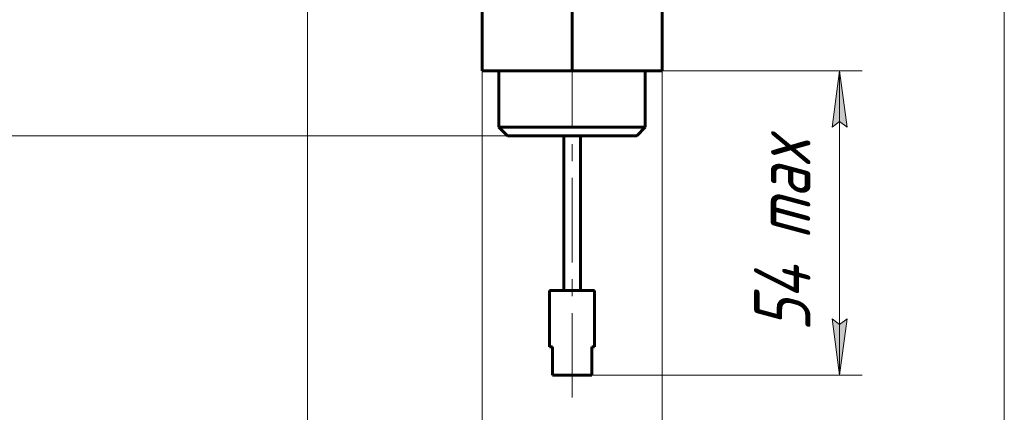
# Model space of a CAD drawing. Header units: millimetres. Extents: x 0 to 297, y 0 to 420.
# Tile 19 of 32: x 48 to 135, y 233 to 268. Entities that reach past the tile are written whole.
import ezdxf

# ---------------------------------------------------------------- set-up
doc = ezdxf.new("R2010")
doc.units = ezdxf.units.MM
for name, pattern in [('K5LT_AXLED', [12, 7.5, -1.5, 1.5, -1.5]), ('K5LT_BASIC', [0]), ('K5LT_THIN', [0])]:
    doc.linetypes.add(name, pattern=pattern)
doc.layers.add('Системный слой', color=7, linetype='Continuous')
doc.layers.add('Системный слой (1)', color=251, linetype='Continuous', true_color=0x6c6c6c)
doc.styles.add('KDIMTEXTSTYLE', font='txt', dxfattribs={"width": 0.96, "oblique": 15, "height": 5})
doc.styles.add('KTEXTSTYLE', font='txt', dxfattribs={"width": 0.96, "height": 5})
doc.dimstyles.new('KDIMSTYLE (0.50)', dxfattribs={"dimtxt": 5, "dimasz": 1, "dimexe": 2, "dimexo": 0, "dimgap": 1, "dimtad": 1, "dimlfac": 2, "dimtxsty": 'KDIMTEXTSTYLE', "dimsah": 1, "dimcen": 0, "dimdle": 1, "dimadec": 0, "dimazin": 0, "dimtfac": 0.667, "dimtmove": 0, "dimatfit": 3, "dimfxl": 1, "dimtvp": 1, "dimtolj": 1, "dimtzin": 0, "dimarcsym": 0})

# ---------------------------------------------------------------- blocks, each defined once
blk = doc.blocks.new('D0')
at = {"layer": 'Системный слой (1)'}
for points in [[(78.46, 206.724), (77.96, 207.382), (78.46, 208.04), (73.46, 207.382)], [(135.34, 207.382), (130.34, 208.04), (130.84, 207.382), (130.34, 206.724)]]:
    blk.add_hatch(color=7, dxfattribs=at).paths.add_polyline_path(points)
at = {"layer": 'Системный слой (1)', "color": 7, "linetype": 'K5LT_THIN', "lineweight": 18, "true_color": 0xffffff}
for p, q in [((73.46, 279.498), (73.46, 205.382)), ((135.34, 277.545), (135.34, 205.382)), ((73.46, 207.382), (78.46, 208.04)), ((78.46, 206.724), (73.46, 207.382)), ((73.46, 207.382), (135.34, 207.382)), ((78.46, 208.04), (77.96, 207.382)), ((77.96, 207.382), (78.46, 206.724)), ((130.84, 207.382), (130.34, 208.04)), ((130.34, 208.04), (135.34, 207.382)), ((135.34, 207.382), (130.34, 206.724)), ((130.34, 206.724), (130.84, 207.382))]:
    blk.add_line(p, q, dxfattribs=at)
blk.add_wipeout([(99.323, 208.382), (99.323, 215.764), (109.071, 215.764), (109.071, 208.382)]).dxf.layer = 'Системный слой (1)'
at = {"layer": 'Системный слой (1)', "color": 7, "insert": (99.323, 214.969), "char_height": 5, "attachment_point": 1, "style": 'KTEXTSTYLE'}
blk.add_mtext('\\fArial|b0|c204|p34;\\H5.0;\\W1.000;\\Q15;\\fGOST Type AU|b0|i0|c204|p34;\\Q15;\\W0.960;124', dxfattribs=at)
blk = doc.blocks.new('KDIMARROW_01')
at = {"layer": 'Системный слой'}
blk.add_hatch(color=0, dxfattribs=at).paths.add_polyline_path([(-5, -0.658), (0, 0), (-5, 0.658), (-4.5, 0)])
at = {"layer": 'Системный слой', "color": 0, "linetype": 'K5LT_THIN', "lineweight": 18}
for p, q in [((-4.5, 0), (-5, 0.658)), ((-5, 0.658), (0, 0)), ((0, 0), (-5, -0.658)), ((-5, -0.658), (-4.5, 0))]:
    blk.add_line(p, q, dxfattribs=at)
at = {"layer": 'Системный слой (1)', "color": 0, "linetype": 'K5LT_THIN', "lineweight": 18}
blk.add_line((96.965, 338.873), (96.465, 338.873), dxfattribs=at)
blk = doc.blocks.new('D1')
at = {"layer": 'Системный слой (1)'}
for points in [[(42.779, 333.873), (42.121, 338.873), (41.462, 333.873), (42.121, 334.373)], [(42.121, 257.873), (42.779, 262.873), (42.121, 262.373), (41.462, 262.873)]]:
    blk.add_hatch(color=7, dxfattribs=at).paths.add_polyline_path(points)
at = {"layer": 'Системный слой (1)', "color": 7, "linetype": 'K5LT_THIN', "lineweight": 18, "true_color": 0xffffff}
for p, q in [((76.465, 338.873), (40.121, 338.873)), ((41.462, 333.873), (42.121, 338.873)), ((42.121, 338.873), (42.779, 333.873)), ((42.121, 257.873), (42.121, 338.873)), ((42.121, 334.373), (41.462, 333.873)), ((42.779, 333.873), (42.121, 334.373)), ((42.121, 257.873), (41.462, 262.873)), ((41.462, 262.873), (42.121, 262.373)), ((42.121, 262.373), (42.779, 262.873)), ((42.779, 262.873), (42.121, 257.873)), ((91.215, 257.873), (40.121, 257.873))]:
    blk.add_line(p, q, dxfattribs=at)
blk.add_wipeout([(41.121, 293.164), (33.739, 293.164), (33.739, 303.166), (41.121, 303.166)]).dxf.layer = 'Системный слой (1)'
at = {"layer": 'Системный слой (1)', "color": 7, "insert": (34.533, 293.164), "char_height": 5, "attachment_point": 1, "rotation": 90, "style": 'KTEXTSTYLE'}
blk.add_mtext('\\fArial|b0|c204|p34;\\H5.0;\\W1.000;\\Q15;\\fGOST Type AU|b0|i0|c204|p34;\\Q15;\\W0.960;162', dxfattribs=at)
blk = doc.blocks.new('D3')
at = {"layer": 'Системный слой (1)', "color": 7, "linetype": 'K5LT_THIN', "lineweight": 18, "true_color": 0xffffff}
for p, q in [((88.965, 263.623), (88.965, 220.477)), ((104.965, 263.623), (104.965, 220.477)), ((93.965, 221.818), (88.965, 222.477)), ((88.965, 222.477), (104.965, 222.477)), ((93.465, 222.477), (93.965, 221.818)), ((104.965, 222.477), (99.965, 221.818)), ((99.965, 221.818), (100.465, 222.477))]:
    blk.add_line(p, q, dxfattribs=at)
blk.add_wipeout([(93.013, 223.477), (93.013, 230.859), (100.602, 230.859), (100.602, 223.477)]).dxf.layer = 'Системный слой (1)'
at = {"layer": 'Системный слой (1)'}
for points in [[(93.465, 222.477), (93.965, 223.135), (88.965, 222.477), (93.965, 221.818)], [(99.965, 221.818), (104.965, 222.477), (99.965, 223.135), (100.465, 222.477)]]:
    blk.add_hatch(color=7, dxfattribs=at).paths.add_polyline_path(points)
at = {"layer": 'Системный слой (1)', "color": 7, "linetype": 'K5LT_THIN', "lineweight": 18, "true_color": 0xffffff}
for p, q in [((88.965, 222.477), (93.965, 223.135)), ((93.965, 223.135), (93.465, 222.477)), ((100.465, 222.477), (99.965, 223.135)), ((99.965, 223.135), (104.965, 222.477))]:
    blk.add_line(p, q, dxfattribs=at)
at = {"layer": 'Системный слой (1)', "color": 7, "insert": (93.013, 230.064), "char_height": 5, "attachment_point": 1, "style": 'KTEXTSTYLE'}
blk.add_mtext('\\fArial|b0|c204|p34;\\H5.0;\\W1.000;\\Q15;\\fGOST Type AU|b0|i0|c204|p34;\\Q15;\\W0.960;32', dxfattribs=at)
blk = doc.blocks.new('D5')
at = {"layer": 'Системный слой (1)', "color": 7, "linetype": 'K5LT_THIN', "lineweight": 18, "true_color": 0xffffff}
for p, q in [((104.965, 263.623), (122.715, 263.623)), ((120.715, 263.623), (121.374, 258.623)), ((120.715, 263.623), (120.715, 236.623)), ((121.374, 258.623), (120.715, 259.123)), ((120.715, 241.123), (121.374, 241.623)), ((121.374, 241.623), (120.715, 236.623)), ((98.715, 236.623), (122.715, 236.623))]:
    blk.add_line(p, q, dxfattribs=at)
blk.add_wipeout([(119.715, 240.482), (112.333, 240.482), (112.333, 258.993), (119.715, 258.993)]).dxf.layer = 'Системный слой (1)'
at = {"layer": 'Системный слой (1)'}
for points in [[(121.374, 258.623), (120.715, 263.623), (120.057, 258.623), (120.715, 259.123)], [(120.715, 236.623), (121.374, 241.623), (120.715, 241.123), (120.057, 241.623)]]:
    blk.add_hatch(color=7, dxfattribs=at).paths.add_polyline_path(points)
at = {"layer": 'Системный слой (1)', "color": 7, "linetype": 'K5LT_THIN', "lineweight": 18, "true_color": 0xffffff}
for p, q in [((120.057, 258.623), (120.715, 263.623)), ((120.715, 259.123), (120.057, 258.623)), ((120.715, 236.623), (120.057, 241.623)), ((120.057, 241.623), (120.715, 241.123))]:
    blk.add_line(p, q, dxfattribs=at)
at = {"layer": 'Системный слой (1)', "color": 7, "insert": (113.128, 240.482), "char_height": 5, "attachment_point": 1, "rotation": 90, "style": 'KTEXTSTYLE'}
blk.add_mtext('\\fArial|b0|c204|p34;\\H5.0;\\W1.000;\\Q15;\\fGOST Type AU|b0|i0|c204|p34;\\Q15;\\W0.960;54 max', dxfattribs=at)

msp = doc.modelspace()

# ---------------------------------------------------------------- linework, layer by layer
at = {"layer": 'Системный слой (1)', "color": 143, "linetype": 'K5LT_BASIC', "lineweight": 60, "true_color": 0x33acca}
for p, q in [((88.9653, 263.6233), (88.9653, 269.3733)), ((96.9653, 263.6233), (96.9653, 269.3733)), ((104.9653, 263.6233), (104.9653, 269.3733)), ((88.9653, 263.6233), (96.9653, 263.6233)), ((90.4653, 258.6233), (90.4653, 263.6233)), ((96.9653, 263.6233), (104.9653, 263.6233)), ((103.4653, 258.6233), (103.4653, 263.6233)), ((90.4653, 258.6233), (103.4653, 258.6233)), ((90.4653, 258.6233), (91.2153, 257.8733)), ((103.4653, 258.6233), (102.7153, 257.8733)), ((91.2153, 257.8733), (102.7153, 257.8733)), ((96.2153, 244.1233), (96.2153, 257.8733)), ((97.7153, 244.1233), (97.7153, 257.8733)), ((94.9653, 239.1233), (94.9653, 244.1233)), ((94.9653, 244.1233), (98.9653, 244.1233)), ((98.9653, 239.1233), (98.9653, 244.1233)), ((94.9653, 239.1233), (95.2153, 239.1233)), ((95.2153, 236.6233), (95.2153, 239.1233)), ((98.7153, 239.1233), (98.9653, 239.1233)), ((98.7153, 236.6233), (98.7153, 239.1233)), ((95.2153, 236.6233), (98.7153, 236.6233))]:
    msp.add_line(p, q, dxfattribs=at)
at = {"layer": 'Системный слой (1)', "color": 30, "linetype": 'K5LT_AXLED', "lineweight": 18, "true_color": 0xff8000}
msp.add_line((96.9653, 234.6233), (96.9653, 265.6233), dxfattribs=at)

# ---------------------------------------------------------------- next in the draw order: dimensions: what is measured, and where the dimension line sits
at = {"layer": 'Системный слой (1)', "color": 7}
dim = msp.add_linear_dim(base=(73.4605, 207.3818), p1=(135.3403, 277.5446), p2=(73.4605, 279.4983), dimstyle='KDIMSTYLE (0.50)', override={"dimexo": 0, "dimpost": '\\fGOST Type AU|b0|c204|p34;\\H5.0;\\W0.960;\\Q15;<>', "dimblk1": 'KDIMARROW_01', "dimblk2": 'KDIMARROW_01', "dimse1": 0, "dimse2": 0, "dimclrt": 7, "dimtol": 1, "dimtp": 0, "dimtm": 0, "dimtdec": 5, "dimtolj": 1}, dxfattribs=at)
dim.commit()
dim.dimension.update_dxf_attribs({"geometry": 'D0', "text_midpoint": (104.4004, 207.3818), "dimtype": 160})

# ---------------------------------------------------------------- next in the draw order: dimensions: what is measured, and where the dimension line sits
dim = msp.add_linear_dim(base=(42.1206, 257.8733), p1=(76.4653, 338.8733), p2=(91.2153, 257.8733), angle=90, dimstyle='KDIMSTYLE (0.50)', override={"dimexo": 0, "dimpost": '\\fGOST Type AU|b0|c204|p34;\\H5.0;\\W0.960;\\Q15;<>', "dimblk1": 'KDIMARROW_01', "dimblk2": 'KDIMARROW_01', "dimse1": 0, "dimse2": 0, "dimclrt": 7, "dimtol": 1, "dimtp": 0, "dimtm": 0, "dimtdec": 5, "dimtolj": 1}, dxfattribs=at)
dim.commit()
dim.dimension.update_dxf_attribs({"geometry": 'D1', "text_midpoint": (42.1206, 298.3733), "dimtype": 160})

# ---------------------------------------------------------------- next in the draw order: dimensions: what is measured, and where the dimension line sits
dim = msp.add_linear_dim(base=(88.9653, 222.4767), p1=(104.9653, 263.6233), p2=(88.9653, 263.6233), dimstyle='KDIMSTYLE (0.50)', override={"dimexo": 0, "dimpost": '\\fGOST Type AU|b0|c204|p34;\\H5.0;\\W0.960;\\Q15;<>', "dimblk1": 'KDIMARROW_01', "dimblk2": 'KDIMARROW_01', "dimse1": 0, "dimse2": 0, "dimclrt": 7, "dimtol": 1, "dimtp": 0, "dimtm": 0, "dimtdec": 5, "dimtolj": 1}, dxfattribs=at)
dim.commit()
dim.dimension.update_dxf_attribs({"geometry": 'D3', "text_midpoint": (96.9653, 222.4767), "dimtype": 160})

# ---------------------------------------------------------------- next in the draw order: dimensions: what is measured, and where the dimension line sits
dim = msp.add_linear_dim(base=(120.7153, 263.6233), p1=(98.7153, 236.6233), p2=(104.9653, 263.6233), angle=90, dimstyle='KDIMSTYLE (0.50)', override={"dimexo": 0, "dimpost": '\\fGOST Type AU|b0|c204|p34;\\H5.0;\\W0.960;\\Q15;<>\\fGOST Type AU|b0|c204|p34;\\H5.0;\\W0.960;\\Q15;\\fGOST Type AU|b0|i0|c204|p34;\\Q15; max', "dimblk1": 'KDIMARROW_01', "dimblk2": 'KDIMARROW_01', "dimse1": 0, "dimse2": 0, "dimclrt": 7, "dimtol": 1, "dimtp": 0, "dimtm": 0, "dimtdec": 5, "dimtolj": 1}, dxfattribs=at)
dim.commit()
dim.dimension.update_dxf_attribs({"geometry": 'D5', "text_midpoint": (120.7153, 250.1233), "dimtype": 160})

doc.saveas('drawing.dxf')
